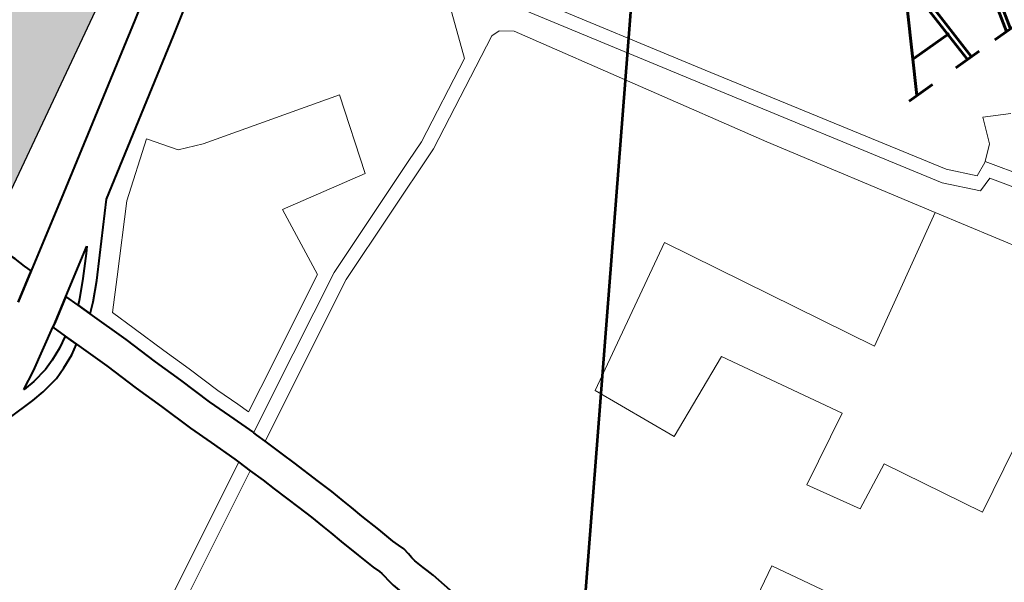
# Model space of a CAD drawing. Header units: metres. Extents: x 148316 to 148653, y 486436 to 486744.
# Tile 84 of 110: x 148554.2 to 148558.43, y 486717.77 to 486720.18. Entities that reach past the tile are written whole.
import ezdxf

# ---------------------------------------------------------------- set-up
doc = ezdxf.new("R2010")
doc.units = ezdxf.units.M
doc.header["$MEASUREMENT"] = 0
for name, color, linetype, lineweight in [('WVB-pen-brm-dik 018', 6, 'Continuous', 13), ('WVB-pen-dik 035', 1, 'Continuous', 40), ('WVB-raster-60%', 253, 'Continuous', 30), ('WVB-tekst-dik 035', 1, 'Continuous', 40), ('WVB-tekst-dik 050', 1, 'Continuous', 53)]:
    doc.layers.add(name, color=color, linetype=linetype, lineweight=lineweight)
doc.styles.add('1 200   cursief   0.18', font='ITALICS.shx', dxfattribs={"height": 0.36})

# ---------------------------------------------------------------- blocks, each defined once
blk = doc.blocks.new('INZET')
at = {"layer": 'WVB-raster-60%'}
blk.add_hatch(color=256, dxfattribs=at).paths.add_polyline_path([(-0.068062, -0.086399), (-0.068063, -0.086397), (-0.06817, -0.086148), (-0.068307, -0.08585), (-0.068718, -0.08513), (-0.068772, -0.085039), (-0.069228, -0.084276), (-0.069385, -0.084006), (-0.069445, -0.083902), (-0.069777, -0.083329), (-0.069879, -0.08316), (-0.069426, -0.082918), (-0.069264, -0.082855), (-0.069093, -0.082819), (-0.068851, -0.082788), (-0.0685, -0.08273), (-0.068265, -0.082663), (-0.068053, -0.082583), (-0.067879, -0.082465), (-0.067718, -0.08232), (-0.067522, -0.082116), (-0.067368, -0.081881), (-0.067306, -0.081665), (-0.067246, -0.081402), (-0.067238, -0.081145), (-0.064994, -0.079877), (-0.062732, -0.078896), (-0.060647, -0.082227)])
at = {"layer": 'WVB-pen-brm-dik 018'}
for p, q in [((-0.060647, -0.082227), (-0.068062, -0.086399)), ((-0.062743, -0.084383), (-0.060287, -0.082802)), ((-0.059904, -0.083625), (-0.062259, -0.085142)), ((-0.066141, -0.086525), (-0.062743, -0.084383)), ((-0.062259, -0.085142), (-0.065468, -0.087164)), ((-0.067677, -0.08748), (-0.066141, -0.086525)), ((-0.065126, -0.087446), (-0.064016, -0.086605)), ((-0.064016, -0.086605), (-0.065126, -0.087446)), ((-0.064016, -0.086605), (-0.0636, -0.08719)), ((-0.0636, -0.08719), (-0.064016, -0.086605)), ((-0.067805, -0.087071), (-0.06773, -0.087311)), ((-0.065468, -0.087164), (-0.066276, -0.088061)), ((-0.0636, -0.08719), (-0.063085, -0.087399)), ((-0.063085, -0.087399), (-0.0636, -0.08719)), ((-0.06773, -0.087311), (-0.067677, -0.08748)), ((-0.066243, -0.08865), (-0.065126, -0.087446)), ((-0.065126, -0.087446), (-0.066243, -0.08865)), ((-0.063085, -0.087399), (-0.060092, -0.088239)), ((-0.060092, -0.088239), (-0.063085, -0.087399)), ((-0.066391, -0.08774), (-0.067384, -0.088358)), ((-0.066862, -0.088256), (-0.066498, -0.087859)), ((-0.066498, -0.087859), (-0.066391, -0.08774)), ((-0.066276, -0.088061), (-0.066645, -0.088464)), ((-0.057063, -0.088081), (-0.05746, -0.089161)), ((-0.05746, -0.089161), (-0.057063, -0.088081)), ((-0.067178, -0.088572), (-0.066862, -0.088256)), ((-0.060092, -0.088239), (-0.060625, -0.089936)), ((-0.060625, -0.089936), (-0.060092, -0.088239)), ((-0.067384, -0.088358), (-0.06728, -0.088661)), ((-0.066645, -0.088464), (-0.066973, -0.088792)), ((-0.055832, -0.088457), (-0.053393, -0.092355)), ((-0.053393, -0.092355), (-0.055832, -0.088457)), ((-0.067995, -0.088735), (-0.068875, -0.089259)), ((-0.06789, -0.08904), (-0.067995, -0.088735)), ((-0.06728, -0.088661), (-0.067178, -0.088572)), ((-0.066773, -0.089219), (-0.066243, -0.08865)), ((-0.066243, -0.08865), (-0.066773, -0.089219)), ((-0.053647, -0.092515), (-0.056087, -0.088615)), ((-0.056087, -0.088615), (-0.053647, -0.092515)), ((-0.066973, -0.088792), (-0.067176, -0.088967)), ((-0.068141, -0.08918), (-0.06789, -0.08904)), ((-0.067176, -0.088967), (-0.06687, -0.089861)), ((-0.05746, -0.089161), (-0.059246, -0.090079)), ((-0.059246, -0.090079), (-0.05746, -0.089161)), ((-0.059124, -0.090353), (-0.056697, -0.089107)), ((-0.056697, -0.089107), (-0.059124, -0.090353)), ((-0.056697, -0.089107), (-0.056505, -0.089107)), ((-0.056505, -0.089107), (-0.056697, -0.089107)), ((-0.056505, -0.089107), (-0.056249, -0.089303)), ((-0.056249, -0.089303), (-0.056505, -0.089107)), ((-0.068875, -0.089259), (-0.069278, -0.089465)), ((-0.069005, -0.089444), (-0.068647, -0.089381)), ((-0.068647, -0.089381), (-0.068419, -0.089298)), ((-0.068419, -0.089298), (-0.068141, -0.08918)), ((-0.067792, -0.089329), (-0.068009, -0.08945)), ((-0.067535, -0.090081), (-0.067792, -0.089329)), ((-0.066585, -0.089767), (-0.066773, -0.089219)), ((-0.066773, -0.089219), (-0.066585, -0.089767)), ((-0.056249, -0.089303), (-0.053204, -0.094377)), ((-0.053204, -0.094377), (-0.056249, -0.089303)), ((-0.069278, -0.089465), (-0.069271, -0.089465)), ((-0.069271, -0.089465), (-0.069005, -0.089444)), ((-0.068309, -0.089577), (-0.068569, -0.089672)), ((-0.068009, -0.08945), (-0.068309, -0.089577)), ((-0.062513, -0.089535), (-0.062713, -0.091104)), ((-0.062713, -0.091104), (-0.062513, -0.089535)), ((-0.060625, -0.089936), (-0.062513, -0.089535)), ((-0.062513, -0.089535), (-0.060625, -0.089936)), ((-0.069256, -0.089765), (-0.069893, -0.089779)), ((-0.068967, -0.089742), (-0.069256, -0.089765)), ((-0.068569, -0.089672), (-0.068967, -0.089742)), ((-0.066343, -0.090523), (-0.066585, -0.089767)), ((-0.066585, -0.089767), (-0.066343, -0.090523)), ((-0.06687, -0.089861), (-0.066628, -0.090616)), ((-0.067293, -0.090835), (-0.067535, -0.090081)), ((-0.059246, -0.090079), (-0.059724, -0.09026)), ((-0.059724, -0.09026), (-0.059246, -0.090079)), ((-0.059724, -0.09026), (-0.062398, -0.091276)), ((-0.062398, -0.091276), (-0.059724, -0.09026)), ((-0.062274, -0.09155), (-0.059124, -0.090353)), ((-0.059124, -0.090353), (-0.062274, -0.09155)), ((-0.066628, -0.090616), (-0.066414, -0.091253)), ((-0.066128, -0.091161), (-0.066343, -0.090523)), ((-0.066343, -0.090523), (-0.066128, -0.091161)), ((-0.06708, -0.091469), (-0.067293, -0.090835)), ((-0.066414, -0.091253), (-0.066185, -0.091988)), ((-0.065901, -0.091891), (-0.066128, -0.091161)), ((-0.066128, -0.091161), (-0.065901, -0.091891)), ((-0.062713, -0.091104), (-0.065108, -0.092373)), ((-0.065108, -0.092373), (-0.062713, -0.091104)), ((-0.062398, -0.091276), (-0.06498, -0.092644)), ((-0.06498, -0.092644), (-0.062398, -0.091276)), ((-0.066848, -0.092212), (-0.06708, -0.091469)), ((-0.0657, -0.093366), (-0.062274, -0.09155)), ((-0.062274, -0.09155), (-0.0657, -0.093366)), ((-0.065721, -0.09238), (-0.065901, -0.091891)), ((-0.065901, -0.091891), (-0.065721, -0.09238)), ((-0.066185, -0.091988), (-0.066004, -0.092482)), ((-0.066663, -0.092719), (-0.066848, -0.092212)), ((-0.066004, -0.092482), (-0.065795, -0.093076)), ((-0.065627, -0.092648), (-0.065721, -0.09238)), ((-0.065721, -0.09238), (-0.065627, -0.092648)), ((-0.065108, -0.092373), (-0.065627, -0.092648)), ((-0.065627, -0.092648), (-0.065108, -0.092373)), ((-0.050649, -0.097276), (-0.053647, -0.092515)), ((-0.053647, -0.092515), (-0.050649, -0.097276)), ((-0.053393, -0.092355), (-0.05041, -0.097092)), ((-0.05041, -0.097092), (-0.053393, -0.092355)), ((-0.066456, -0.093307), (-0.066663, -0.092719)), ((-0.06498, -0.092644), (-0.065795, -0.093076)), ((-0.065795, -0.093076), (-0.06498, -0.092644)), ((-0.065795, -0.093076), (-0.065793, -0.093083)), ((-0.065793, -0.093083), (-0.065768, -0.093158)), ((-0.065768, -0.093158), (-0.0657, -0.093366)), ((-0.066434, -0.093374), (-0.066456, -0.093307)), ((-0.066423, -0.093409), (-0.066434, -0.093374)), ((-0.0657, -0.093366), (-0.065556, -0.09381)), ((-0.066423, -0.093409), (-0.069254, -0.09491)), ((-0.069254, -0.09491), (-0.066423, -0.093409)), ((-0.066328, -0.093699), (-0.066423, -0.093409)), ((-0.069117, -0.095177), (-0.066328, -0.093699)), ((-0.066328, -0.093699), (-0.069117, -0.095177)), ((-0.066223, -0.094022), (-0.066328, -0.093699)), ((-0.065556, -0.09381), (-0.065465, -0.094104)), ((-0.066134, -0.094311), (-0.066223, -0.094022)), ((-0.065465, -0.094104), (-0.065269, -0.094738)), ((-0.065938, -0.094944), (-0.066134, -0.094311)), ((-0.053204, -0.094377), (-0.051141, -0.097705)), ((-0.051141, -0.097705), (-0.053204, -0.094377)), ((-0.065269, -0.094738), (-0.065163, -0.095077)), ((-0.056246, -0.094869), (-0.059298, -0.096588)), ((-0.059298, -0.096588), (-0.056246, -0.094869)), ((-0.053861, -0.099289), (-0.056246, -0.094869)), ((-0.056246, -0.094869), (-0.053861, -0.099289)), ((-0.065835, -0.095275), (-0.065938, -0.094944)), ((-0.065163, -0.095077), (-0.06508, -0.095377)), ((-0.065754, -0.095564), (-0.065835, -0.095275)), ((-0.06508, -0.095377), (-0.065018, -0.0956)), ((-0.065693, -0.095787), (-0.065754, -0.095564)), ((-0.065018, -0.0956), (-0.064941, -0.09588)), ((-0.065616, -0.096066), (-0.065693, -0.095787)), ((-0.064941, -0.09588), (-0.064814, -0.096327)), ((-0.065488, -0.096516), (-0.065616, -0.096066)), ((-0.064814, -0.096327), (-0.06471, -0.096704)), ((-0.065378, -0.096912), (-0.065488, -0.096516)), ((-0.06471, -0.096704), (-0.064661, -0.096842)), ((-0.059298, -0.096588), (-0.058491, -0.098377)), ((-0.058491, -0.098377), (-0.059298, -0.096588)), ((-0.049119, -0.096637), (-0.049338, -0.097185)), ((-0.049338, -0.097185), (-0.049119, -0.096637)), ((-0.048587, -0.096919), (-0.049119, -0.096637)), ((-0.049119, -0.096637), (-0.048587, -0.096919)), ((-0.065325, -0.097067), (-0.065378, -0.096912)), ((-0.064661, -0.096842), (-0.064618, -0.096976)), ((-0.064618, -0.096976), (-0.064599, -0.09712)), ((-0.065303, -0.097132), (-0.065325, -0.097067)), ((-0.065294, -0.097205), (-0.065303, -0.097132)), ((-0.065278, -0.097339), (-0.065294, -0.097205)), ((-0.064599, -0.09712), (-0.064586, -0.097229)), ((-0.05041, -0.097092), (-0.049951, -0.097587)), ((-0.049951, -0.097587), (-0.05041, -0.097092)), ((-0.049338, -0.097185), (-0.049634, -0.097437)), ((-0.049634, -0.097437), (-0.049338, -0.097185)), ((-0.065251, -0.097477), (-0.065278, -0.097339)), ((-0.064586, -0.097229), (-0.064568, -0.097321)), ((-0.064568, -0.097321), (-0.064511, -0.097544)), ((-0.050076, -0.097894), (-0.050649, -0.097276)), ((-0.050649, -0.097276), (-0.050076, -0.097894)), ((-0.064511, -0.097544), (-0.064476, -0.097644)), ((-0.058491, -0.098377), (-0.056667, -0.09757)), ((-0.056667, -0.09757), (-0.058491, -0.098377)), ((-0.056667, -0.09757), (-0.055264, -0.100061)), ((-0.055264, -0.100061), (-0.056667, -0.09757)), ((-0.049951, -0.097587), (-0.049651, -0.097451)), ((-0.049651, -0.097451), (-0.049951, -0.097587)), ((-0.049651, -0.097451), (-0.049634, -0.097437)), ((-0.049634, -0.097437), (-0.049651, -0.097451)), ((-0.049634, -0.097437), (-0.046494, -0.102089)), ((-0.046494, -0.102089), (-0.049634, -0.097437)), ((-0.064476, -0.097644), (-0.064431, -0.097799)), ((-0.064431, -0.097799), (-0.064318, -0.098275)), ((-0.051141, -0.097705), (-0.053861, -0.099289)), ((-0.053861, -0.099289), (-0.051141, -0.097705)), ((-0.051141, -0.097705), (-0.047093, -0.104234)), ((-0.047093, -0.104234), (-0.051141, -0.097705)), ((-0.049759, -0.097789), (-0.050076, -0.097894)), ((-0.050076, -0.097894), (-0.049759, -0.097789)), ((-0.04693, -0.10198), (-0.049759, -0.097789)), ((-0.049759, -0.097789), (-0.04693, -0.10198)), ((-0.055264, -0.100061), (-0.056773, -0.100868)), ((-0.056773, -0.100868), (-0.055264, -0.100061)), ((-0.056773, -0.100868), (-0.056141, -0.101955)), ((-0.056141, -0.101955), (-0.056773, -0.100868)), ((-0.056141, -0.101955), (-0.055159, -0.101464)), ((-0.055159, -0.101464), (-0.056141, -0.101955)), ((-0.055159, -0.101464), (-0.054037, -0.103534)), ((-0.054037, -0.103534), (-0.055159, -0.101464)), ((-0.060478, -0.103003), (-0.058394, -0.101849)), ((-0.058394, -0.101849), (-0.056586, -0.105063)), ((-0.054037, -0.103534), (-0.052213, -0.102552)), ((-0.052213, -0.102552), (-0.054037, -0.103534))]:
    blk.add_line(p, q, dxfattribs=at)
at = {"layer": 'WVB-pen-dik 035', "flags": 128}
for points in [[(-0.060287, -0.082802), (-0.062743, -0.084383), (-0.066141, -0.086525), (-0.067677, -0.08748)], [(-0.065468, -0.087164), (-0.062259, -0.085142), (-0.059904, -0.083625)], [(-0.067677, -0.08748), (-0.06773, -0.087311), (-0.067805, -0.087071), (-0.067909, -0.08681), (-0.068001, -0.086564), (-0.068062, -0.086399)], [(-0.067176, -0.088967), (-0.066973, -0.088792), (-0.066645, -0.088464), (-0.066276, -0.088061), (-0.065468, -0.087164)], [(-0.068291, -0.087862), (-0.067677, -0.08748)], [(-0.067677, -0.08748), (-0.068291, -0.087862)], [(-0.067384, -0.088358), (-0.066391, -0.08774)], [(-0.066391, -0.08774), (-0.066498, -0.087859), (-0.066862, -0.088256), (-0.067178, -0.088572), (-0.06728, -0.088661)], [(-0.067384, -0.088358), (-0.067911, -0.088685), (-0.067995, -0.088735)], [(-0.067995, -0.088735), (-0.067911, -0.088685), (-0.067384, -0.088358)], [(-0.06728, -0.088661), (-0.067384, -0.088358)], [(-0.069278, -0.089465), (-0.068875, -0.089259), (-0.067995, -0.088735)], [(-0.067995, -0.088735), (-0.06789, -0.08904)], [(-0.067176, -0.088967), (-0.06728, -0.088661)], [(-0.06728, -0.088661), (-0.067176, -0.088967)], [(-0.06789, -0.08904), (-0.068141, -0.08918), (-0.068419, -0.089298), (-0.068647, -0.089381), (-0.069005, -0.089444), (-0.069271, -0.089465), (-0.069278, -0.089465)], [(-0.06789, -0.08904), (-0.067792, -0.089329)], [(-0.067792, -0.089329), (-0.06789, -0.08904)], [(-0.065795, -0.093076), (-0.066004, -0.092482), (-0.066185, -0.091988), (-0.066414, -0.091253), (-0.066628, -0.090616), (-0.06687, -0.089861), (-0.067176, -0.088967)], [(-0.069893, -0.089779), (-0.069256, -0.089765), (-0.068967, -0.089742), (-0.068569, -0.089672), (-0.068309, -0.089577), (-0.068009, -0.08945), (-0.067792, -0.089329)], [(-0.067792, -0.089329), (-0.067535, -0.090081), (-0.067293, -0.090835), (-0.06708, -0.091469), (-0.066848, -0.092212), (-0.066663, -0.092719), (-0.066456, -0.093307), (-0.066434, -0.093374)], [(-0.065768, -0.093158), (-0.065793, -0.093083), (-0.065795, -0.093076)], [(-0.0657, -0.093366), (-0.065768, -0.093158)], [(-0.066434, -0.093374), (-0.066423, -0.093409)], [(-0.065465, -0.094104), (-0.065556, -0.09381), (-0.0657, -0.093366)], [(-0.066423, -0.093409), (-0.066328, -0.093699)], [(-0.066328, -0.093699), (-0.066223, -0.094022), (-0.066134, -0.094311)], [(-0.065269, -0.094738), (-0.065465, -0.094104)], [(-0.066134, -0.094311), (-0.065938, -0.094944)], [(-0.06508, -0.095377), (-0.065163, -0.095077), (-0.065269, -0.094738)], [(-0.065938, -0.094944), (-0.065835, -0.095275), (-0.065754, -0.095564)], [(-0.064941, -0.09588), (-0.065018, -0.0956), (-0.06508, -0.095377)], [(-0.065754, -0.095564), (-0.065693, -0.095787), (-0.065616, -0.096066)], [(-0.063728, -0.100408), (-0.063881, -0.099935), (-0.064164, -0.098907), (-0.064318, -0.098275), (-0.064431, -0.097799), (-0.064476, -0.097644), (-0.064511, -0.097544), (-0.064568, -0.097321), (-0.064586, -0.097229), (-0.064599, -0.09712), (-0.064618, -0.096976), (-0.064661, -0.096842), (-0.06471, -0.096704), (-0.064814, -0.096327), (-0.064941, -0.09588)], [(-0.065616, -0.096066), (-0.065488, -0.096516), (-0.065378, -0.096912), (-0.065325, -0.097067), (-0.065303, -0.097132), (-0.065294, -0.097205), (-0.065278, -0.097339), (-0.065251, -0.097477), (-0.065182, -0.097747), (-0.065143, -0.097857), (-0.065109, -0.097977), (-0.064998, -0.098439), (-0.064841, -0.099083), (-0.064552, -0.100136), (-0.064343, -0.100778), (-0.064198, -0.101177), (-0.063987, -0.101726), (-0.063706, -0.102364), (-0.063562, -0.102667), (-0.063161, -0.103469), (-0.062973, -0.103815)]]:
    blk.add_lwpolyline(points, dxfattribs=at)
at = {"layer": 'WVB-raster-60%', "flags": 128}
blk.add_lwpolyline([(-0.068062, -0.086399), (-0.060647, -0.082227), (-0.062732, -0.078896)], dxfattribs=at)
at = {"layer": 'WVB-tekst-dik 035', "style": '1 200   cursief   0.18'}
blk.add_text('ALMERE-HOUT', height=0.0024, dxfattribs=at).set_placement((-0.050007, -0.095438))

msp = doc.modelspace()

# ---------------------------------------------------------------- linework, layer by layer
at = {"layer": 'WVB-tekst-dik 050'}
msp.add_line((148556.1337, 486711.2831), (148556.9787, 486722.1513), dxfattribs=at)

# ---------------------------------------------------------------- block references
at = {"layer": 'WVB-raster-60%', "xscale": 200, "yscale": 200, "zscale": 200, "rotation": 35.4407035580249}
msp.add_blockref('INZET', (148555.136, 486741.2042), dxfattribs=at)

doc.saveas('drawing.dxf')
